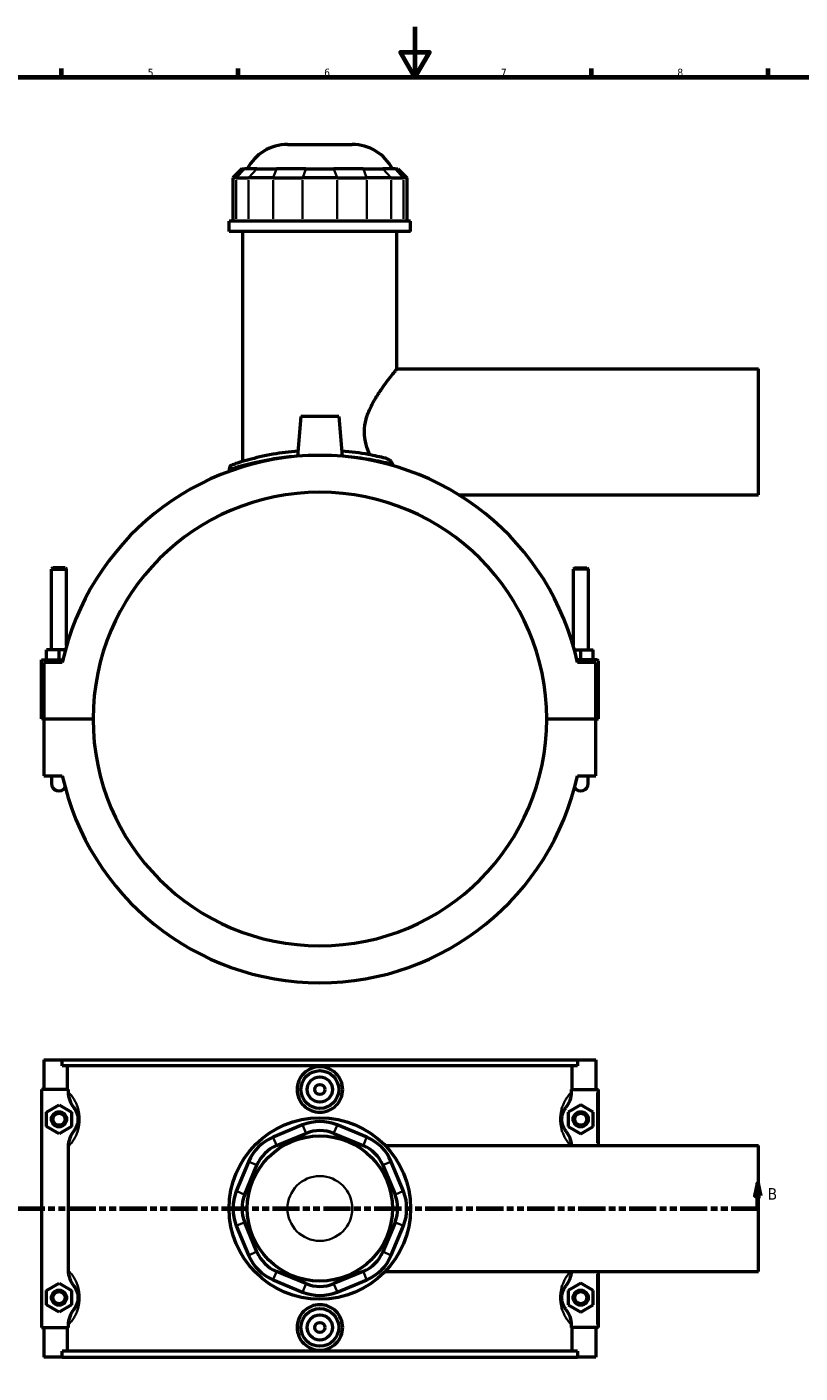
# Model space of a CAD drawing. Header units: millimetres. Extents: x 0 to 898, y -421 to 1003.
# Tile 4 of 6: x 267 to 573, y 60 to 594. Entities that reach past the tile are written whole.
import ezdxf

# ---------------------------------------------------------------- set-up
doc = ezdxf.new("R2010")
doc.units = ezdxf.units.MM
doc.linetypes.add('DOUBLE_DASH_CHAIN', pattern=[1.2403, 0.6614, -0.0827, 0.1654, -0.0827, 0.1654, -0.0827])
for name, color, linetype, lineweight in [('Border (ANSI)', 7, 'Continuous', 70), ('Section Line (ANSI)', 7, 'DOUBLE_DASH_CHAIN', 70), ('Visible (ANSI)', 7, 'Continuous', 50), ('Visible Narrow (ANSI)', 7, 'Continuous', 35)]:
    doc.layers.add(name, color=color, linetype=linetype, lineweight=lineweight)
doc.styles.add('Label Text (ANSI)', font='tahoma.ttf')
doc.styles.add('Note Text (ANSI)', font='tahoma.ttf')

# ---------------------------------------------------------------- blocks, each defined once
blk = doc.blocks.new('Borders Default Border')
at = {"layer": 'Border (ANSI)'}
for p, q in [((280.33, 574), (280.33, 577.45)), ((350.42, 574), (350.42, 577.45)), ((490.58, 574), (490.58, 577.45)), ((560.67, 574), (560.67, 577.45))]:
    blk.add_line(p, q, dxfattribs=at)
at = {"layer": 'Border (ANSI)', "flags": 128}
for points in [[(420.5, 594), (420.5, 574), (414.73, 584), (426.27, 584), (420.5, 574)], [(20, 20), (20, 574), (821, 574), (821, 20), (20, 20)]]:
    blk.add_lwpolyline(points, dxfattribs=at)
at = {"layer": 'Border (ANSI)', "color": 230, "true_color": 0xff0080, "char_height": 3.05, "attachment_point": 7, "style": 'Note Text (ANSI)'}
for s, insert in [('5', (314.48, 574.34)), ('6', (384.49, 574.34)), ('7', (454.6, 574.4)), ('8', (524.63, 574.33))]:
    blk.add_mtext(s, dxfattribs=dict(at, insert=insert))
blk = doc.blocks.new('2dTransSection0')
at = {"layer": 'Section Line (ANSI)', "linetype": 'Continuous'}
for p, q in [((181.96, 135.1), (180.96, 130.1)), ((181.96, 130.1), (181.96, 135.1)), ((182.96, 130.1), (181.96, 135.1)), ((556.55, 135.1), (555.55, 130.1)), ((556.55, 130.1), (556.55, 135.1)), ((557.55, 130.1), (556.55, 135.1)), ((180.96, 130.1), (182.96, 130.1)), ((181.96, 125.1), (181.96, 130.1)), ((555.55, 130.1), (557.55, 130.1)), ((556.55, 125.1), (556.55, 130.1)), ((181.96, 125.1), (192.58, 125.1)), ((545.94, 125.1), (556.55, 125.1))]:
    blk.add_line(p, q, dxfattribs=at)
at = {"layer": 'Section Line (ANSI)', "linetype": 'DOUBLE_DASH_CHAIN', "ltscale": 16.303146}
blk.add_line((181.96, 125.1), (556.55, 125.1), dxfattribs=at)
at = {"layer": 'Section Line (ANSI)', "linetype": 'Continuous', "flags": 128}
for points in [[(182.96, 130.1), (181.96, 135.1), (180.96, 130.1), (182.96, 130.1)], [(557.55, 130.1), (556.55, 135.1), (555.55, 130.1), (557.55, 130.1)]]:
    blk.add_lwpolyline(points, dxfattribs=at)
at = {"layer": 'Section Line (ANSI)'}
for points in [[(182.96, 130.1), (181.96, 135.1), (180.96, 130.1), (182.96, 130.1)], [(557.55, 130.1), (556.55, 135.1), (555.55, 130.1), (557.55, 130.1)]]:
    blk.add_solid(points, dxfattribs=at)
at = {"layer": 'Section Line (ANSI)', "char_height": 4.57, "attachment_point": 7, "style": 'Label Text (ANSI)'}
for insert in [(175.21, 128.6), (560.51, 128.6)]:
    blk.add_mtext('B', dxfattribs=dict(at, insert=insert))

msp = doc.modelspace()

# ---------------------------------------------------------------- linework, layer by layer
at = {"layer": 'Visible (ANSI)'}
for p, q in [((369.933, 547.333), (395.63, 547.333)), ((351.864, 537.673), (348.264, 534.073)), ((351.864, 537.673), (352.96, 537.673)), ((357.798, 537.673), (352.96, 537.673)), ((357.798, 537.673), (365.591, 537.673)), ((377.271, 537.673), (365.591, 537.673)), ((377.271, 537.673), (388.292, 537.673)), ((399.971, 537.673), (388.292, 537.673)), ((399.971, 537.673), (407.764, 537.673)), ((412.602, 537.673), (407.764, 537.673)), ((412.602, 537.673), (413.698, 537.673)), ((413.698, 537.673), (417.298, 534.073)), ((349.634, 534.073), (348.264, 534.073)), ((348.264, 534.073), (348.264, 516.973)), ((349.634, 534.073), (354.472, 534.073)), ((364.214, 534.073), (354.472, 534.073)), ((364.214, 534.073), (375.893, 534.073)), ((389.67, 534.073), (375.893, 534.073)), ((389.67, 534.073), (401.349, 534.073)), ((411.09, 534.073), (401.349, 534.073)), ((411.09, 534.073), (415.928, 534.073)), ((417.298, 534.073), (415.928, 534.073)), ((417.298, 534.073), (417.298, 516.973)), ((418.781, 516.973), (346.781, 516.973)), ((346.781, 512.833), (346.781, 516.973)), ((418.781, 512.833), (418.781, 516.973)), ((418.781, 512.833), (346.781, 512.833)), ((352.181, 421.556), (352.181, 512.833)), ((413.381, 458.333), (413.381, 512.833)), ((413.381, 458.333), (556.781, 458.333)), ((556.781, 408.333), (556.781, 458.333)), ((375.281, 439.333), (373.905, 423.608)), ((390.281, 439.333), (375.281, 439.333)), ((390.281, 439.333), (391.657, 423.608)), ((346.781, 418.506), (346.781, 417.599)), ((437.836, 408.333), (556.781, 408.333)), ((276.881, 379.383), (276.281, 378.783)), ((281.681, 379.383), (276.881, 379.383)), ((281.681, 379.383), (282.281, 378.783)), ((483.881, 379.383), (483.281, 378.783)), ((483.881, 379.383), (488.681, 379.383)), ((488.681, 379.383), (489.281, 378.783)), ((276.281, 378.783), (282.281, 378.783)), ((276.281, 346.833), (276.281, 378.783)), ((282.281, 348.519), (282.281, 378.783)), ((489.281, 378.783), (483.281, 378.783)), ((483.281, 378.783), (483.281, 348.519)), ((489.281, 378.783), (489.281, 346.833)), ((272.281, 342.833), (280.802, 342.833)), ((272.281, 319.383), (272.281, 342.833)), ((279.281, 346.833), (274.281, 346.833)), ((274.281, 342.833), (274.281, 346.833)), ((281.807, 346.833), (279.281, 346.833)), ((279.281, 342.833), (279.281, 346.833)), ((483.755, 346.833), (486.281, 346.833)), ((492.781, 342.833), (484.761, 342.833)), ((486.281, 342.833), (486.281, 346.833)), ((486.281, 346.833), (491.281, 346.833)), ((491.281, 342.833), (491.281, 346.833)), ((493.281, 319.383), (493.281, 342.333)), ((280.577, 341.833), (273.281, 341.833)), ((273.281, 341.833), (273.281, 319.383)), ((492.281, 341.833), (484.986, 341.833)), ((492.281, 319.383), (492.281, 341.833)), ((273.281, 319.383), (272.281, 319.383)), ((273.281, 319.383), (292.781, 319.383)), ((273.281, 319.283), (273.281, 296.833)), ((292.781, 319.283), (273.281, 319.283)), ((276.281, 319.283), (276.281, 319.383)), ((282.281, 319.283), (282.281, 319.383)), ((472.781, 319.383), (492.281, 319.383)), ((492.281, 319.283), (472.781, 319.283)), ((483.281, 319.383), (483.281, 319.283)), ((489.281, 319.383), (489.281, 319.283)), ((492.281, 319.383), (493.281, 319.383)), ((492.281, 296.833), (492.281, 319.283)), ((273.281, 296.833), (280.577, 296.833)), ((276.281, 296.833), (276.281, 293.833)), ((484.986, 296.833), (492.281, 296.833)), ((489.281, 293.833), (489.281, 296.833)), ((273.281, 184.101), (273.281, 172.301)), ((273.281, 184.101), (280.577, 184.101)), ((280.577, 184.101), (484.986, 184.101)), ((280.577, 181.741), (280.577, 184.101)), ((484.986, 181.741), (280.577, 181.741)), ((282.679, 172.301), (282.679, 181.741)), ((482.884, 172.301), (482.884, 181.741)), ((484.986, 184.101), (492.281, 184.101)), ((484.986, 184.101), (484.986, 181.741)), ((492.281, 184.101), (492.281, 172.301)), ((282.909, 172.301), (272.281, 172.301)), ((272.281, 172.301), (272.281, 77.901)), ((282.909, 172.301), (282.909, 171.399)), ((482.654, 171.399), (482.654, 172.301)), ((482.654, 172.301), (492.781, 172.301)), ((492.781, 172.301), (493.281, 172.301)), ((493.281, 150.101), (493.281, 172.301)), ((274.281, 163.387), (279.281, 166.274)), ((279.281, 166.274), (284.281, 163.387)), ((486.281, 166.274), (481.281, 163.387)), ((491.281, 163.387), (486.281, 166.274)), ((274.281, 157.614), (274.281, 163.387)), ((284.281, 163.387), (284.281, 157.614)), ((481.281, 163.387), (481.281, 157.614)), ((491.281, 157.614), (491.281, 163.387)), ((279.281, 154.727), (274.281, 157.614)), ((284.281, 157.614), (279.281, 154.727)), ((375.893, 158.247), (364.214, 153.41)), ((401.349, 153.41), (389.67, 158.247)), ((481.281, 157.614), (486.281, 154.727)), ((486.281, 154.727), (491.281, 157.614)), ((282.909, 149.602), (282.909, 100.599)), ((365.591, 150.084), (377.271, 154.921)), ((388.292, 154.921), (399.971, 150.084)), ((408.685, 150.101), (556.781, 150.101)), ((556.781, 100.101), (556.781, 150.101)), ((354.472, 143.668), (349.634, 131.989)), ((352.96, 130.611), (357.798, 142.29)), ((407.764, 142.29), (412.602, 130.611)), ((415.928, 131.989), (411.09, 143.668)), ((349.634, 118.212), (354.472, 106.533)), ((357.798, 107.911), (352.96, 119.59)), ((412.602, 119.59), (407.764, 107.911)), ((411.09, 106.533), (415.928, 118.212)), ((364.214, 96.791), (375.893, 91.954)), ((377.271, 95.28), (365.591, 100.117)), ((399.971, 100.117), (388.292, 95.28)), ((389.67, 91.954), (401.349, 96.791)), ((408.685, 100.101), (556.781, 100.101)), ((493.281, 77.901), (493.281, 100.101)), ((274.281, 92.587), (279.281, 95.474)), ((274.281, 86.814), (274.281, 92.587)), ((279.281, 95.474), (284.281, 92.587)), ((284.281, 92.587), (284.281, 86.814)), ((486.281, 95.474), (481.281, 92.587)), ((481.281, 92.587), (481.281, 86.814)), ((491.281, 92.587), (486.281, 95.474)), ((491.281, 86.814), (491.281, 92.587)), ((279.281, 83.927), (274.281, 86.814)), ((284.281, 86.814), (279.281, 83.927)), ((481.281, 86.814), (486.281, 83.927)), ((486.281, 83.927), (491.281, 86.814)), ((272.281, 77.901), (282.909, 77.901)), ((273.281, 77.901), (273.281, 66.101)), ((282.679, 68.461), (282.679, 77.901)), ((282.909, 78.802), (282.909, 77.901)), ((482.654, 77.901), (482.654, 78.802)), ((492.781, 77.901), (482.654, 77.901)), ((482.884, 68.461), (482.884, 77.901)), ((492.281, 77.901), (492.281, 66.101)), ((493.281, 77.901), (492.781, 77.901)), ((280.577, 66.101), (273.281, 66.101)), ((484.986, 68.461), (280.577, 68.461)), ((280.577, 66.101), (280.577, 68.461)), ((280.577, 66.101), (484.986, 66.101)), ((484.986, 68.461), (484.986, 66.101)), ((492.281, 66.101), (484.986, 66.101))]:
    msp.add_line(p, q, dxfattribs=at)
for centre, radius in [((382.781, 172.301), 7.5), ((382.781, 172.301), 5), ((382.781, 172.301), 2), ((279.281, 160.501), 3), ((279.281, 160.501), 2.4), ((382.781, 125.101), 36), ((486.281, 160.501), 3), ((486.281, 160.501), 2.4), ((382.781, 125.101), 28.8), ((279.281, 89.701), 3), ((279.281, 89.701), 2.4), ((486.281, 89.701), 3), ((486.281, 89.701), 2.4), ((382.781, 77.901), 7.5), ((382.781, 77.901), 5), ((382.781, 77.901), 2)]:
    msp.add_circle(centre, radius, dxfattribs=at)
for centre, radius, start, end in [((369.933, 529.333), 18, 90, 152.39759), ((395.63, 529.333), 18, 27.60241, 90), ((382.781, 319.333), 104.652, 12.41543, 167.58457), ((348.581, 418.506), 1.8, 109.02692, 180), ((382.781, 319.333), 90, 0.03183, 179.96817), ((492.781, 342.333), 0.5, 0, 90), ((382.781, 319.333), 90, 180.03183, 359.96817), ((279.281, 293.833), 3, 180, 324.82445), ((382.781, 319.333), 104.652, 192.41543, 347.58457), ((486.281, 293.833), 3, 215.17555, 0), ((382.781, 141.617), 18, 67.5, 112.5), ((382.781, 141.617), 14.4, 67.5, 112.5), ((371.102, 136.78), 18, 112.5, 157.5), ((371.102, 136.78), 14.4, 112.5, 157.5), ((394.46, 136.78), 14.4, 22.5, 67.5), ((394.46, 136.78), 18, 22.5, 67.5), ((366.264, 125.101), 18, 157.5, 202.5), ((366.264, 125.101), 14.4, 157.5, 202.5), ((399.298, 125.101), 14.4, 337.5, 22.5), ((399.298, 125.101), 18, 337.5, 22.5), ((371.102, 113.421), 14.4, 202.5, 247.5), ((394.46, 113.421), 14.4, 292.5, 337.5), ((371.102, 113.421), 18, 202.5, 247.5), ((394.46, 113.421), 18, 292.5, 337.5), ((382.781, 108.584), 18, 247.5, 292.5), ((382.781, 108.584), 14.4, 247.5, 292.5)]:
    msp.add_arc(centre, radius, start, end, dxfattribs=at)
for points, knots in [([(402.665, 424.168), (402.058, 425.485), (401.528, 426.859), (400.686, 429.914), (400.427, 431.612), (400.427, 435.055), (400.686, 436.753), (401.59, 440.034), (402.23, 441.618), (403.691, 444.629), (404.51, 446.056), (406.159, 448.703), (406.988, 449.922), (408.501, 452.061), (409.247, 453.067), (410.619, 454.873), (411.246, 455.672), (412.283, 456.98), (412.694, 457.488), (413.243, 458.165), (413.381, 458.333), (413.381, 458.333)], [-9.0788272, -9.0788272, -9.0788272, -9.0788272, -8.6333333, -8.6333333, -8.1168347, -8.1168347, -7.6003361, -7.6003361, -7.0838375, -7.0838375, -6.5673389, -6.5673389, -6.0508404, -6.0508404, -5.5527346, -5.5527346, -5.0546288, -5.0546288, -4.5565231, -4.5565231, -4.0584173, -4.0584173, -4.0584173, -4.0584173]), ([(374.088, 425.682), (370.604, 425.396), (367.273, 424.949), (360.472, 423.75), (357.173, 422.954), (351.59, 421.423), (349.519, 420.725), (348.191, 420.276), (347.997, 420.211), (347.998, 420.211)], [17.2877422, 17.2877422, 17.2877422, 17.2877422, 18.3647061, 18.3647061, 19.7111366, 19.7111366, 21.2484903, 21.2484903, 21.8840769, 21.8840769, 21.8840769, 21.8840769]), ([(408.82, 422.811), (406.797, 423.321), (404.473, 423.841), (398.737, 424.887), (395.193, 425.376), (391.475, 425.682)], [13.466033, 13.466033, 13.466033, 13.466033, 14.3887902, 14.3887902, 15.5383895, 15.5383895, 15.5383895, 15.5383895]), ([(411.65, 420.589), (411.492, 420.947), (411.234, 421.313), (410.541, 421.989), (410.121, 422.282), (409.397, 422.632), (409.112, 422.738), (408.82, 422.811)], [-0.39991757, -0.39991757, -0.39991757, -0.39991757, -0.24583482, -0.24583482, -0.09096133, -0.09096133, 0, 0, 0, 0]), ([(391.839, 172.301), (391.839, 171.164), (391.61, 169.953), (390.682, 167.728), (389.983, 166.713), (388.374, 165.114), (387.356, 164.422), (385.127, 163.504), (383.916, 163.278), (381.646, 163.278), (380.435, 163.504), (378.206, 164.422), (377.189, 165.114), (375.579, 166.713), (374.88, 167.728), (373.953, 169.953), (373.724, 171.164), (373.724, 173.437), (373.953, 174.648), (374.88, 176.873), (375.579, 177.888), (377.189, 179.487), (378.206, 180.179), (380.435, 181.097), (381.646, 181.323), (383.916, 181.323), (385.127, 181.097), (387.356, 180.179), (388.374, 179.487), (389.983, 177.888), (390.682, 176.873), (391.61, 174.648), (391.839, 173.437), (391.839, 172.301)], [0, 0, 0, 0, 0.3408608, 0.3408608, 0.6817217, 0.6817217, 1.0222791, 1.0222791, 1.3628365, 1.3628365, 1.703394, 1.703394, 2.0439514, 2.0439514, 2.3848122, 2.3848122, 2.7256731, 2.7256731, 3.0665339, 3.0665339, 3.4073947, 3.4073947, 3.7479522, 3.7479522, 4.0885096, 4.0885096, 4.429067, 4.429067, 4.7696244, 4.7696244, 5.1104853, 5.1104853, 5.4513461, 5.4513461, 5.4513461, 5.4513461]), ([(282.909, 171.399), (282.909, 170.246), (283.123, 169.103), (283.911, 166.994), (284.46, 166.035), (285.144, 165.178)], [-0.67568477, -0.67568477, -0.67568477, -0.67568477, -0.32906402, -0.32906402, 0, 0, 0, 0]), ([(480.418, 165.178), (481.107, 166.041), (481.659, 167.006), (482.442, 169.117), (482.654, 170.253), (482.654, 171.399)], [-0.67459021, -0.67459021, -0.67459021, -0.67459021, -0.34391216, -0.34391216, 0, 0, 0, 0]), ([(285.144, 165.178), (285.202, 165.105), (285.261, 165.028), (285.47, 164.745), (285.625, 164.513), (285.905, 164.027), (286.028, 163.79), (286.227, 163.337), (286.305, 163.141), (286.457, 162.696), (286.531, 162.444), (286.636, 161.98), (286.674, 161.781), (286.736, 161.356), (286.758, 161.129), (286.778, 160.767), (286.781, 160.634), (286.781, 160.501), (286.781, 160.367), (286.778, 160.234), (286.758, 159.872), (286.736, 159.645), (286.674, 159.22), (286.636, 159.021), (286.531, 158.557), (286.457, 158.305), (286.305, 157.86), (286.227, 157.664), (286.028, 157.211), (285.905, 156.974), (285.625, 156.488), (285.47, 156.256), (285.261, 155.973), (285.202, 155.896), (285.144, 155.823)], [1.0447043, 1.0447043, 1.0447043, 1.0447043, 1.2047052, 1.2047052, 1.5935878, 1.5935878, 1.8927283, 1.8927283, 2.0919613, 2.0919613, 2.3069676, 2.3069676, 2.4548444, 2.4548444, 2.6087362, 2.6087362, 2.6966063, 2.6966063, 2.6966063, 2.7844765, 2.7844765, 2.9383682, 2.9383682, 3.0862451, 3.0862451, 3.3012513, 3.3012513, 3.5004843, 3.5004843, 3.7996248, 3.7996248, 4.1885074, 4.1885074, 4.3485083, 4.3485083, 4.3485083, 4.3485083]), ([(480.418, 155.823), (480.36, 155.896), (480.301, 155.973), (480.092, 156.256), (479.937, 156.488), (479.657, 156.974), (479.534, 157.211), (479.336, 157.664), (479.258, 157.86), (479.106, 158.305), (479.032, 158.557), (478.926, 159.021), (478.888, 159.22), (478.827, 159.645), (478.804, 159.872), (478.785, 160.234), (478.781, 160.367), (478.781, 160.501), (478.781, 160.634), (478.785, 160.767), (478.804, 161.129), (478.827, 161.356), (478.888, 161.781), (478.926, 161.98), (479.032, 162.444), (479.106, 162.696), (479.258, 163.141), (479.336, 163.337), (479.534, 163.79), (479.657, 164.027), (479.937, 164.513), (480.092, 164.745), (480.301, 165.028), (480.36, 165.105), (480.418, 165.178)], [1.0447043, 1.0447043, 1.0447043, 1.0447043, 1.2047056, 1.2047056, 1.5935881, 1.5935881, 1.8927285, 1.8927285, 2.0919614, 2.0919614, 2.3069676, 2.3069676, 2.4548444, 2.4548444, 2.6087362, 2.6087362, 2.6966063, 2.6966063, 2.6966063, 2.7844765, 2.7844765, 2.9383682, 2.9383682, 3.086245, 3.086245, 3.3012513, 3.3012513, 3.5004842, 3.5004842, 3.7996246, 3.7996246, 4.188507, 4.188507, 4.3485083, 4.3485083, 4.3485083, 4.3485083]), ([(285.144, 155.823), (284.455, 154.96), (283.903, 153.995), (283.12, 151.884), (282.909, 150.748), (282.909, 149.602)], [-0.67459021, -0.67459021, -0.67459021, -0.67459021, -0.34391216, -0.34391216, 0, 0, 0, 0]), ([(482.64, 150.101), (482.588, 151.084), (482.381, 152.054), (481.652, 154.007), (481.103, 154.966), (480.418, 155.823)], [-0.62565684, -0.62565684, -0.62565684, -0.62565684, -0.32906402, -0.32906402, 0, 0, 0, 0]), ([(282.909, 100.599), (282.909, 99.446), (283.123, 98.303), (283.911, 96.194), (284.46, 95.235), (285.144, 94.378)], [-0.67568477, -0.67568477, -0.67568477, -0.67568477, -0.32906402, -0.32906402, 0, 0, 0, 0]), ([(480.418, 94.378), (481.107, 95.241), (481.659, 96.206), (482.384, 98.161), (482.588, 99.124), (482.64, 100.101)], [-0.67459021, -0.67459021, -0.67459021, -0.67459021, -0.34391216, -0.34391216, -0.04994651, -0.04994651, -0.04994651, -0.04994651]), ([(285.144, 94.378), (285.202, 94.305), (285.261, 94.228), (285.47, 93.945), (285.625, 93.713), (285.905, 93.227), (286.028, 92.99), (286.227, 92.537), (286.305, 92.341), (286.457, 91.896), (286.531, 91.644), (286.636, 91.18), (286.674, 90.981), (286.736, 90.556), (286.758, 90.329), (286.778, 89.967), (286.781, 89.834), (286.781, 89.701), (286.781, 89.567), (286.778, 89.434), (286.758, 89.072), (286.736, 88.845), (286.674, 88.42), (286.636, 88.221), (286.531, 87.757), (286.457, 87.505), (286.305, 87.06), (286.227, 86.864), (286.028, 86.411), (285.905, 86.174), (285.625, 85.688), (285.47, 85.456), (285.261, 85.173), (285.202, 85.096), (285.144, 85.023)], [1.0447043, 1.0447043, 1.0447043, 1.0447043, 1.2047055, 1.2047055, 1.593588, 1.593588, 1.8927284, 1.8927284, 2.0919614, 2.0919614, 2.3069676, 2.3069676, 2.4548444, 2.4548444, 2.6087362, 2.6087362, 2.6966063, 2.6966063, 2.6966063, 2.7844765, 2.7844765, 2.9383682, 2.9383682, 3.0862451, 3.0862451, 3.3012513, 3.3012513, 3.5004842, 3.5004842, 3.7996246, 3.7996246, 4.1885071, 4.1885071, 4.3485083, 4.3485083, 4.3485083, 4.3485083]), ([(480.418, 85.023), (480.36, 85.096), (480.301, 85.173), (480.092, 85.456), (479.937, 85.688), (479.657, 86.174), (479.534, 86.411), (479.336, 86.864), (479.258, 87.06), (479.106, 87.505), (479.032, 87.757), (478.926, 88.221), (478.888, 88.42), (478.827, 88.845), (478.804, 89.072), (478.785, 89.434), (478.781, 89.567), (478.781, 89.701), (478.781, 89.834), (478.785, 89.967), (478.804, 90.329), (478.827, 90.556), (478.888, 90.981), (478.926, 91.18), (479.032, 91.644), (479.106, 91.896), (479.258, 92.341), (479.336, 92.537), (479.534, 92.99), (479.657, 93.227), (479.937, 93.713), (480.092, 93.945), (480.301, 94.228), (480.36, 94.305), (480.418, 94.378)], [1.044033, 1.044033, 1.044033, 1.044033, 1.2040403, 1.2040403, 1.5929208, 1.5929208, 1.8920596, 1.8920596, 2.0912909, 2.0912909, 2.3062968, 2.3062968, 2.4541732, 2.4541732, 2.6080649, 2.6080649, 2.695935, 2.695935, 2.695935, 2.7838051, 2.7838051, 2.9376968, 2.9376968, 3.0855732, 3.0855732, 3.3005791, 3.3005791, 3.4998104, 3.4998104, 3.7989492, 3.7989492, 4.1878297, 4.1878297, 4.347837, 4.347837, 4.347837, 4.347837]), ([(391.839, 77.901), (391.839, 76.764), (391.61, 75.553), (390.682, 73.328), (389.983, 72.313), (388.374, 70.714), (387.356, 70.022), (385.127, 69.104), (383.916, 68.878), (381.646, 68.878), (380.435, 69.104), (378.206, 70.022), (377.189, 70.714), (375.579, 72.313), (374.88, 73.328), (373.953, 75.553), (373.724, 76.764), (373.724, 77.901), (373.724, 79.037), (373.953, 80.248), (374.88, 82.473), (375.579, 83.488), (377.189, 85.087), (378.206, 85.779), (380.435, 86.697), (381.646, 86.923), (383.916, 86.923), (385.127, 86.697), (387.356, 85.779), (388.374, 85.087), (389.983, 83.488), (390.682, 82.473), (391.61, 80.248), (391.839, 79.037), (391.839, 77.901)], [2.7256731, 2.7256731, 2.7256731, 2.7256731, 3.0665339, 3.0665339, 3.4073947, 3.4073947, 3.7479522, 3.7479522, 4.0885096, 4.0885096, 4.429067, 4.429067, 4.7696244, 4.7696244, 5.1104853, 5.1104853, 5.4513461, 5.4513461, 5.4513461, 5.792207, 5.792207, 6.1330678, 6.1330678, 6.4736252, 6.4736252, 6.8141826, 6.8141826, 7.1547401, 7.1547401, 7.4952975, 7.4952975, 7.8361583, 7.8361583, 8.1770192, 8.1770192, 8.1770192, 8.1770192]), ([(285.144, 85.023), (284.455, 84.16), (283.903, 83.195), (283.12, 81.084), (282.909, 79.948), (282.909, 78.802)], [-0.67459021, -0.67459021, -0.67459021, -0.67459021, -0.34391216, -0.34391216, 0, 0, 0, 0]), ([(482.654, 78.802), (482.654, 79.955), (482.439, 81.098), (481.652, 83.207), (481.103, 84.166), (480.418, 85.023)], [-0.67568477, -0.67568477, -0.67568477, -0.67568477, -0.32906402, -0.32906402, 0, 0, 0, 0])]:
    msp.add_open_spline(points, degree=3, knots=knots, dxfattribs=at)
msp.add_open_spline([(411.996, 419.825), (411.879, 420.076), (411.764, 420.331), (411.65, 420.589)], degree=3, dxfattribs=at)
at = {"layer": 'Visible Narrow (ANSI)'}
for p, q in [((352.794, 537.493), (349.801, 534.253)), ((357.632, 537.493), (354.638, 534.253)), ((365.522, 537.493), (364.283, 534.253)), ((377.202, 537.493), (375.962, 534.253)), ((388.361, 537.493), (389.601, 534.253)), ((400.04, 537.493), (401.28, 534.253)), ((407.931, 537.493), (410.924, 534.253)), ((412.768, 537.493), (415.762, 534.253)), ((349.634, 517.828), (349.634, 533.218)), ((354.472, 533.218), (354.472, 517.828)), ((364.214, 517.828), (364.214, 533.218)), ((375.893, 533.218), (375.893, 517.828)), ((389.67, 517.828), (389.67, 533.218)), ((401.349, 533.218), (401.349, 517.828)), ((411.09, 517.828), (411.09, 533.218)), ((415.928, 533.218), (415.928, 517.828)), ((492.781, 171.191), (492.781, 151.211)), ((377.202, 155.088), (375.962, 158.081)), ((388.361, 155.088), (389.601, 158.081)), ((364.283, 153.243), (365.522, 150.25)), ((400.04, 150.25), (401.28, 153.243)), ((357.632, 142.359), (354.638, 143.599)), ((407.931, 142.359), (410.924, 143.599)), ((352.794, 130.68), (349.801, 131.92)), ((412.768, 130.68), (415.762, 131.92)), ((352.794, 119.521), (349.801, 118.281)), ((412.768, 119.521), (415.762, 118.281)), ((357.632, 107.842), (354.638, 106.602)), ((407.931, 107.842), (410.924, 106.602)), ((365.522, 99.951), (364.283, 96.958)), ((400.04, 99.951), (401.28, 96.958)), ((492.781, 98.991), (492.781, 79.011)), ((377.202, 95.113), (375.962, 92.12)), ((388.361, 95.113), (389.601, 92.12))]:
    msp.add_line(p, q, dxfattribs=at)
msp.add_circle((382.781, 125.101), 12.849, dxfattribs=at)
for points, knots in [([(346.863, 418.535), (346.956, 418.564), (347.13, 418.62), (348.359, 419.015), (350.502, 419.701), (356.28, 421.206), (359.694, 421.988), (366.105, 423.062), (368.81, 423.427), (371.637, 423.7)], [-21.6535278, -21.6535278, -21.6535278, -21.6535278, -21.2484903, -21.2484903, -19.7111366, -19.7111366, -18.3647061, -18.3647061, -17.5036433, -17.5036433, -17.5036433, -17.5036433]), ([(392.823, 423.801), (396.29, 423.499), (399.593, 423.055), (405.738, 421.99), (408.55, 421.367), (410.902, 420.779)], [-15.4338501, -15.4338501, -15.4338501, -15.4338501, -14.3887902, -14.3887902, -13.2884781, -13.2884781, -13.2884781, -13.2884781]), ([(283.38, 150.11), (283.547, 150.299), (283.72, 150.502), (284.254, 151.164), (284.629, 151.673), (285.303, 152.743), (285.6, 153.265), (286.079, 154.26), (286.267, 154.691), (286.634, 155.671), (286.811, 156.225), (287.066, 157.245), (287.158, 157.684), (287.306, 158.619), (287.361, 159.117), (287.407, 159.915), (287.416, 160.208), (287.416, 160.501), (287.416, 160.793), (287.407, 161.086), (287.361, 161.884), (287.306, 162.382), (287.158, 163.317), (287.066, 163.756), (286.811, 164.776), (286.634, 165.331), (286.267, 166.31), (286.079, 166.741), (285.6, 167.736), (285.303, 168.258), (284.629, 169.328), (284.254, 169.837), (283.72, 170.499), (283.547, 170.702), (283.38, 170.891)], [-4.3822098, -4.3822098, -4.3822098, -4.3822098, -4.1885074, -4.1885074, -3.7996248, -3.7996248, -3.5004843, -3.5004843, -3.3012513, -3.3012513, -3.0862451, -3.0862451, -2.9383682, -2.9383682, -2.7844765, -2.7844765, -2.6966063, -2.6966063, -2.6966063, -2.6087362, -2.6087362, -2.4548444, -2.4548444, -2.3069676, -2.3069676, -2.0919613, -2.0919613, -1.8927283, -1.8927283, -1.5935878, -1.5935878, -1.2047052, -1.2047052, -1.0110028, -1.0110028, -1.0110028, -1.0110028]), ([(482.207, 170.917), (482.032, 170.721), (481.851, 170.509), (481.309, 169.837), (480.934, 169.328), (480.26, 168.258), (479.963, 167.736), (479.483, 166.741), (479.296, 166.31), (478.929, 165.331), (478.751, 164.776), (478.496, 163.756), (478.405, 163.317), (478.257, 162.382), (478.202, 161.884), (478.155, 161.086), (478.147, 160.793), (478.147, 160.501), (478.147, 160.208), (478.155, 159.915), (478.202, 159.117), (478.257, 158.619), (478.405, 157.684), (478.496, 157.245), (478.751, 156.225), (478.929, 155.671), (479.296, 154.691), (479.483, 154.26), (479.963, 153.265), (480.26, 152.743), (480.934, 151.673), (481.309, 151.164), (481.682, 150.7), (481.7, 150.679), (481.717, 150.658)], [-4.3914039, -4.3914039, -4.3914039, -4.3914039, -4.188507, -4.188507, -3.7996246, -3.7996246, -3.5004842, -3.5004842, -3.3012513, -3.3012513, -3.086245, -3.086245, -2.9383682, -2.9383682, -2.7844765, -2.7844765, -2.6966063, -2.6966063, -2.6966063, -2.6087362, -2.6087362, -2.4548444, -2.4548444, -2.3069676, -2.3069676, -2.0919614, -2.0919614, -1.8927285, -1.8927285, -1.5935881, -1.5935881, -1.2047056, -1.2047056, -1.1856911, -1.1856911, -1.1856911, -1.1856911]), ([(283.38, 79.31), (283.547, 79.499), (283.72, 79.702), (284.254, 80.364), (284.629, 80.873), (285.303, 81.943), (285.6, 82.465), (286.079, 83.46), (286.267, 83.891), (286.634, 84.871), (286.811, 85.425), (287.066, 86.445), (287.158, 86.884), (287.306, 87.819), (287.361, 88.317), (287.407, 89.115), (287.416, 89.408), (287.416, 89.701), (287.416, 89.993), (287.407, 90.286), (287.361, 91.084), (287.306, 91.582), (287.158, 92.517), (287.066, 92.956), (286.811, 93.976), (286.634, 94.531), (286.267, 95.51), (286.079, 95.941), (285.6, 96.936), (285.303, 97.458), (284.629, 98.528), (284.254, 99.037), (283.72, 99.699), (283.547, 99.902), (283.38, 100.091)], [-4.3822098, -4.3822098, -4.3822098, -4.3822098, -4.1885071, -4.1885071, -3.7996246, -3.7996246, -3.5004842, -3.5004842, -3.3012513, -3.3012513, -3.0862451, -3.0862451, -2.9383682, -2.9383682, -2.7844765, -2.7844765, -2.6966063, -2.6966063, -2.6966063, -2.6087362, -2.6087362, -2.4548444, -2.4548444, -2.3069676, -2.3069676, -2.0919614, -2.0919614, -1.8927284, -1.8927284, -1.593588, -1.593588, -1.2047055, -1.2047055, -1.0110028, -1.0110028, -1.0110028, -1.0110028]), ([(481.717, 99.543), (481.7, 99.522), (481.682, 99.501), (481.309, 99.037), (480.934, 98.528), (480.26, 97.458), (479.963, 96.936), (479.483, 95.941), (479.296, 95.51), (478.929, 94.531), (478.751, 93.976), (478.496, 92.956), (478.405, 92.517), (478.257, 91.582), (478.202, 91.084), (478.155, 90.286), (478.147, 89.993), (478.147, 89.701), (478.147, 89.408), (478.155, 89.115), (478.202, 88.317), (478.257, 87.819), (478.405, 86.884), (478.496, 86.445), (478.751, 85.425), (478.929, 84.871), (479.296, 83.891), (479.483, 83.46), (479.963, 82.465), (480.26, 81.943), (480.934, 80.873), (481.309, 80.364), (481.851, 79.692), (482.032, 79.48), (482.207, 79.284)], [-4.2068502, -4.2068502, -4.2068502, -4.2068502, -4.1878297, -4.1878297, -3.7989492, -3.7989492, -3.4998104, -3.4998104, -3.3005791, -3.3005791, -3.0855732, -3.0855732, -2.9376968, -2.9376968, -2.7838051, -2.7838051, -2.695935, -2.695935, -2.695935, -2.6080649, -2.6080649, -2.4541732, -2.4541732, -2.3062968, -2.3062968, -2.0912909, -2.0912909, -1.8920596, -1.8920596, -1.5929208, -1.5929208, -1.2040403, -1.2040403, -1.0011374, -1.0011374, -1.0011374, -1.0011374])]:
    msp.add_open_spline(points, degree=3, knots=knots, dxfattribs=at)

# ---------------------------------------------------------------- block references
msp.add_blockref('Borders Default Border', (0, 0))
at = {"layer": 'Section Line (ANSI)'}
msp.add_blockref('2dTransSection0', (0, 0), dxfattribs=at)

doc.saveas('drawing.dxf')
